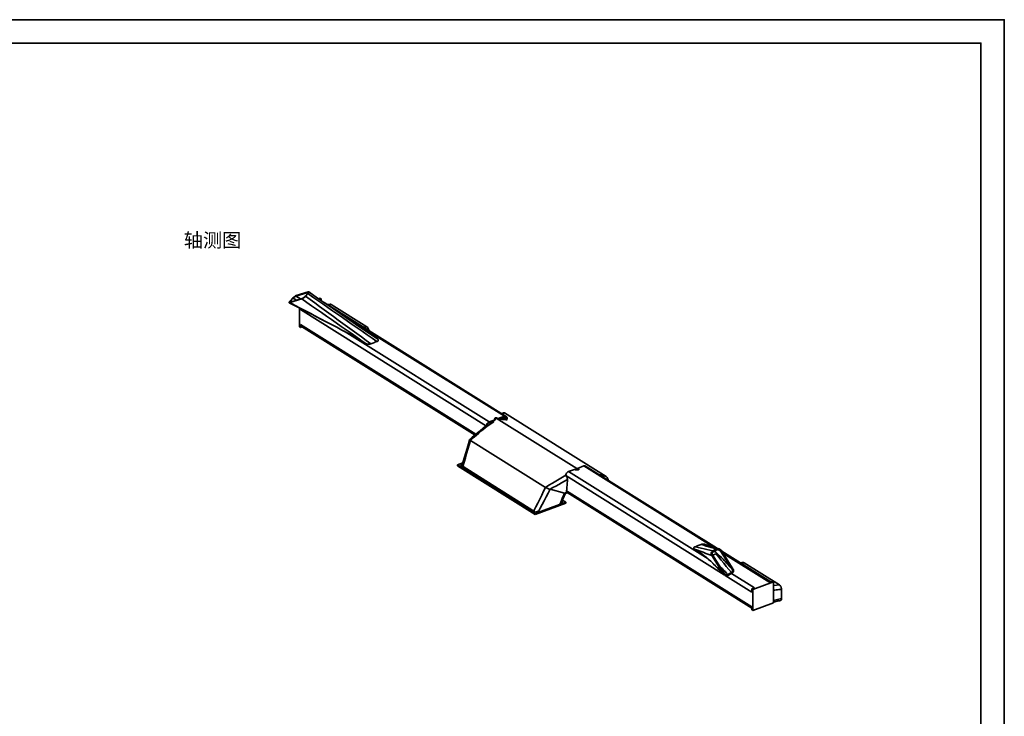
# Model space of a CAD drawing. Header units: millimetres. Extents: x 0 to 420, y 0 to 297.
# Tile 13 of 13: x 210 to 420, y 148 to 297. Entities that reach past the tile are written whole.
import ezdxf
from ezdxf.enums import TextEntityAlignment as Align

# ---------------------------------------------------------------- set-up
doc = ezdxf.new("R2010")
doc.units = ezdxf.units.MM
for name, color, linetype, lineweight, true_color in [('FRAME', 7, 'Continuous', 35, 0x3c3c3c), ('OUTLINE', 7, 'Continuous', 35, 0x141414), ('TEXT', 7, 'Continuous', 18, 0x141414)]:
    doc.layers.add(name, color=color, linetype=linetype, lineweight=lineweight, true_color=true_color)
doc.styles.add('ZH', font='simsun.ttc')

msp = doc.modelspace()

# ---------------------------------------------------------------- linework, layer by layer
at = {"layer": 'FRAME'}
for points in [[(0, 0), (420, 0), (420, 297), (0, 297)], [(5, 5), (415, 5), (415, 292), (5, 292)]]:
    msp.add_lwpolyline(points, close=True, dxfattribs=at)
at = {"layer": 'OUTLINE'}
for points in [[(270.17, 237.47), (267.62, 236.68)], [(268.17, 237.58), (267.68, 237.04)], [(270.28, 237.59), (267.73, 236.8)], [(268.27, 237.61), (267.77, 237.07)], [(268.17, 237.58), (268.29, 237.7), (268.42, 237.81), (268.55, 237.92), (268.69, 238.02), (268.83, 238.1), (268.99, 238.17)], [(268.88, 238.05), (268.76, 238), (268.65, 237.94), (268.55, 237.86), (268.45, 237.78), (268.36, 237.7), (268.27, 237.61)], [(269.07, 237.21), (268.93, 237.28), (268.8, 237.34), (268.67, 237.41), (268.53, 237.48), (268.4, 237.54), (268.27, 237.61)], [(271.44, 238.84), (268.88, 238.05)], [(269.96, 237.49), (269.78, 237.58), (269.6, 237.68), (269.42, 237.77), (269.24, 237.87), (269.06, 237.96), (268.88, 238.05)], [(271.55, 238.96), (268.99, 238.17)], [(270.99, 238.06), (270.87, 237.94), (270.74, 237.83), (270.61, 237.72), (270.47, 237.62), (270.33, 237.54), (270.17, 237.47)], [(283.82, 227.97), (282.77, 228.7), (281.72, 229.43), (280.67, 230.16), (279.62, 230.9), (278.57, 231.63), (277.52, 232.36), (276.47, 233.09), (275.42, 233.82), (274.37, 234.55), (273.32, 235.28), (272.27, 236.01), (271.22, 236.74), (270.17, 237.47)], [(270.28, 237.59), (270.4, 237.64), (270.51, 237.7), (270.61, 237.78), (270.71, 237.86), (270.81, 237.94), (270.89, 238.03)], [(271.39, 238.57), (270.89, 238.03)], [(271.48, 238.6), (270.99, 238.06)], [(284.88, 227.9), (283.89, 228.63), (282.9, 229.36), (281.91, 230.08), (280.91, 230.81), (279.92, 231.53), (278.93, 232.26), (277.94, 232.98), (276.94, 233.71), (275.95, 234.43), (274.96, 235.16), (273.97, 235.89), (272.97, 236.61), (271.98, 237.34), (270.99, 238.06)], [(271.39, 238.57), (271.43, 238.61), (271.46, 238.65), (271.49, 238.7), (271.52, 238.74), (271.54, 238.79), (271.53, 238.84)], [(271.53, 238.84), (271.51, 238.85), (271.5, 238.85), (271.48, 238.85), (271.47, 238.85), (271.45, 238.85), (271.44, 238.84)], [(271.67, 238.96), (271.68, 238.9), (271.66, 238.83), (271.62, 238.77), (271.58, 238.71), (271.53, 238.65), (271.48, 238.6)], [(286.2, 228.39), (285.15, 229.12), (284.1, 229.85), (283.04, 230.58), (281.99, 231.3), (280.94, 232.03), (279.89, 232.76), (278.84, 233.49), (277.79, 234.22), (276.74, 234.95), (275.69, 235.68), (274.64, 236.41), (273.59, 237.14), (272.54, 237.87), (271.48, 238.6)], [(271.55, 238.96), (271.57, 238.97), (271.59, 238.97), (271.61, 238.97), (271.63, 238.97), (271.65, 238.97), (271.67, 238.96)], [(286.35, 228.87), (285.3, 229.59), (284.25, 230.31), (283.2, 231.03), (282.15, 231.75), (281.1, 232.47), (280.05, 233.19), (279, 233.91), (277.95, 234.63), (276.9, 235.35), (275.86, 236.07), (274.81, 236.8), (273.76, 237.52), (272.71, 238.24), (271.67, 238.96)], [(273.78, 237.5), (274.07, 237.61)], [(273.99, 237.36), (274.29, 237.47)], [(274.29, 237.47), (274.07, 237.61)], [(274.29, 237.15), (274.29, 237.47)], [(267.5, 236.67), (267.48, 236.74), (267.5, 236.81), (267.54, 236.87), (267.58, 236.93), (267.63, 236.99), (267.68, 237.04)], [(267.62, 236.68), (267.6, 236.67), (267.58, 236.67), (267.56, 236.67), (267.54, 236.67), (267.52, 236.67), (267.5, 236.67)], [(267.5, 236.67), (268.62, 236.09), (269.75, 235.51), (270.87, 234.93), (272, 234.35), (273.12, 233.77), (274.24, 233.19), (275.37, 232.6), (276.49, 232.02), (277.61, 231.43), (278.73, 230.85), (279.85, 230.26)], [(267.77, 237.07), (267.73, 237.03), (267.7, 236.99), (267.67, 236.94), (267.64, 236.89), (267.62, 236.84), (267.64, 236.79)], [(279.85, 230.26), (278.74, 230.84), (277.63, 231.43), (276.52, 232.01), (275.4, 232.59), (274.29, 233.18), (273.18, 233.76), (272.07, 234.34), (270.95, 234.93), (269.84, 235.51), (268.73, 236.1), (267.62, 236.68)], [(267.64, 236.79), (267.65, 236.79), (267.67, 236.79), (267.68, 236.79), (267.7, 236.79), (267.71, 236.79), (267.73, 236.8)], [(268.08, 236.91), (268.03, 236.94), (267.98, 236.96), (267.93, 236.99), (267.87, 237.02), (267.82, 237.04), (267.77, 237.07)], [(269.67, 231.52), (269.67, 235.56)], [(269.89, 235.19), (269.89, 235.44)], [(269.92, 235.42), (269.91, 235.38), (269.91, 235.35), (269.9, 235.31), (269.89, 235.27), (269.89, 235.23), (269.89, 235.19)], [(313.76, 212.42), (274.95, 236.7)], [(276.26, 236.33), (276.16, 236.32), (276.05, 236.31), (275.95, 236.3), (275.85, 236.29), (275.75, 236.27), (275.64, 236.26)], [(275.75, 236.2), (275.87, 236.21), (275.99, 236.22), (276.11, 236.23), (276.23, 236.25), (276.35, 236.26), (276.46, 236.27)], [(276.26, 236.33), (276.3, 236.33), (276.33, 236.33), (276.37, 236.32), (276.4, 236.31), (276.43, 236.29), (276.46, 236.27)], [(276.46, 236.27), (284.03, 231.54)], [(309.56, 210.38), (269.89, 235.19)], [(313.37, 212.45), (278.49, 234.26)], [(269.89, 231.38), (269.67, 231.52)], [(269.89, 231.38), (269.89, 232.03)], [(307.31, 208.63), (269.89, 232.03)], [(269.89, 232.03), (269.9, 231.95), (269.91, 231.87), (269.94, 231.8), (269.97, 231.73), (270.02, 231.67), (270.09, 231.62)], [(269.89, 231.38), (270.25, 231.51)], [(307.11, 208.46), (270.09, 231.62)], [(283.31, 231.47), (284.03, 231.54)], [(284.03, 231.54), (284.15, 231.45), (284.25, 231.32), (284.33, 231.19), (284.39, 231.05), (284.44, 230.9), (284.47, 230.75)], [(310.14, 211.25), (279.21, 230.6)], [(280.15, 230.11), (280.1, 230.13), (280.05, 230.16), (280, 230.18), (279.95, 230.21), (279.9, 230.23), (279.85, 230.26)], [(282.37, 228.85), (282.01, 229.07), (281.64, 229.29), (281.27, 229.5), (280.9, 229.7), (280.52, 229.91), (280.15, 230.11)], [(283.82, 227.97), (283.58, 228.12), (283.34, 228.27), (283.1, 228.42), (282.86, 228.56), (282.61, 228.71), (282.37, 228.85)], [(284.88, 227.9), (284.71, 227.86), (284.53, 227.84), (284.35, 227.83), (284.16, 227.86), (283.99, 227.9), (283.82, 227.97)], [(286.2, 228.39), (285.98, 228.31), (285.76, 228.23), (285.54, 228.15), (285.32, 228.07), (285.1, 227.98), (284.88, 227.9)], [(286.35, 228.87), (286.43, 228.8), (286.48, 228.7), (286.47, 228.59), (286.4, 228.5), (286.3, 228.43), (286.2, 228.39)], [(286.33, 228.89), (286.33, 228.89), (286.33, 228.88), (286.34, 228.88), (286.34, 228.88), (286.35, 228.88), (286.35, 228.87)], [(311.38, 212.08), (311.44, 212.11), (311.51, 212.13), (311.57, 212.15), (311.64, 212.15), (311.71, 212.14), (311.77, 212.12)], [(311.65, 212.04), (311.67, 212.05), (311.69, 212.07), (311.71, 212.08), (311.73, 212.09), (311.75, 212.1), (311.77, 212.12)], [(312.03, 211.95), (311.99, 211.98), (311.94, 212.01), (311.9, 212.03), (311.86, 212.06), (311.81, 212.09), (311.77, 212.12)], [(312.03, 211.95), (313.37, 212.45)], [(313.37, 212.28), (312.4, 211.92)], [(313.13, 213.19), (313.08, 213.15), (313.03, 213.12), (312.98, 213.09), (312.93, 213.06), (312.89, 213.03), (312.84, 213)], [(313.01, 212.9), (313.08, 212.94), (313.15, 212.98), (313.21, 213.03), (313.28, 213.07), (313.35, 213.12), (313.42, 213.16)], [(313.69, 211.74), (313.58, 211.81), (313.47, 211.88), (313.35, 211.94), (313.24, 212.01), (313.13, 212.08), (313.02, 212.15)], [(313.08, 211.78), (313.08, 212.11)], [(313.13, 213.19), (313.17, 213.21), (313.22, 213.22), (313.28, 213.22), (313.33, 213.2), (313.38, 213.19), (313.42, 213.16)], [(313.81, 211.96), (313.32, 212.26)], [(313.76, 212.42), (313.7, 212.45), (313.64, 212.47), (313.57, 212.48), (313.5, 212.48), (313.44, 212.47), (313.37, 212.45)], [(313.37, 212.28), (313.42, 212.3), (313.47, 212.31), (313.52, 212.31), (313.57, 212.3), (313.62, 212.29), (313.67, 212.27)], [(335.09, 199.61), (313.42, 213.16)], [(313.67, 212.27), (313.71, 212.23), (313.75, 212.18), (313.78, 212.13), (313.8, 212.08), (313.81, 212.02), (313.81, 211.96)], [(313.96, 212.01), (313.95, 212.09), (313.94, 212.17), (313.91, 212.24), (313.88, 212.31), (313.83, 212.37), (313.76, 212.42)], [(305.98, 207.49), (306.53, 207.97), (307.09, 208.44), (307.65, 208.92), (308.21, 209.39), (308.77, 209.87), (309.32, 210.35)], [(306.14, 207.33), (306.75, 207.85), (307.36, 208.37), (307.96, 208.89), (308.57, 209.41), (309.18, 209.93), (309.79, 210.45)], [(309.56, 210.38), (309.52, 210.39), (309.48, 210.39), (309.44, 210.39), (309.4, 210.38), (309.36, 210.37), (309.32, 210.35)], [(310.14, 211.25), (309.98, 211.17), (309.84, 211.05), (309.73, 210.9), (309.64, 210.74), (309.58, 210.57), (309.56, 210.38)], [(309.71, 210.49), (309.68, 210.47), (309.66, 210.45), (309.63, 210.43), (309.61, 210.41), (309.58, 210.39), (309.56, 210.38)], [(309.56, 210.38), (309.56, 210.38)], [(309.71, 210.49), (309.73, 210.61), (309.78, 210.74), (309.84, 210.85), (309.93, 210.95), (310.03, 211.03), (310.14, 211.09)], [(309.79, 210.45), (309.77, 210.46), (309.76, 210.46), (309.75, 210.47), (309.73, 210.48), (309.72, 210.48), (309.71, 210.49)], [(309.88, 210.39), (309.86, 210.4), (309.85, 210.41), (309.83, 210.42), (309.82, 210.43), (309.8, 210.44), (309.79, 210.45)], [(311.11, 211.28), (310.91, 211.13), (310.7, 210.98), (310.49, 210.83), (310.29, 210.69), (310.08, 210.54), (309.88, 210.39)], [(310.14, 211.25), (311.41, 211.72)], [(310.94, 211.38), (310.14, 211.09)], [(310.52, 210.85), (310.14, 211.09)], [(311.41, 211.72), (311.33, 211.66), (311.25, 211.61), (311.18, 211.55), (311.1, 211.5), (311.02, 211.44), (310.94, 211.38)], [(311.11, 211.28), (311.08, 211.3), (311.06, 211.31), (311.03, 211.33), (311, 211.35), (310.97, 211.37), (310.94, 211.38)], [(311.33, 211.77), (311.28, 211.81), (311.27, 211.87), (311.28, 211.93), (311.31, 211.99), (311.34, 212.04), (311.38, 212.08)], [(311.33, 211.77), (311.38, 211.81), (311.43, 211.86), (311.49, 211.9), (311.54, 211.95), (311.59, 211.99), (311.65, 212.04)], [(311.41, 211.72), (311.4, 211.73), (311.38, 211.74), (311.37, 211.74), (311.36, 211.75), (311.34, 211.76), (311.33, 211.77)], [(311.38, 212.08), (311.43, 212.1), (311.47, 212.1), (311.52, 212.09), (311.56, 212.08), (311.61, 212.06), (311.65, 212.04)], [(328.8, 201.31), (311.65, 212.04)], [(312.03, 211.95), (312.09, 211.95), (312.16, 211.94), (312.22, 211.94), (312.28, 211.93), (312.34, 211.93), (312.4, 211.92)], [(312.57, 211.82), (312.54, 211.83), (312.51, 211.85), (312.48, 211.87), (312.46, 211.89), (312.43, 211.91), (312.4, 211.92)], [(312.57, 211.82), (312.8, 211.8), (313.04, 211.78), (313.28, 211.77), (313.51, 211.75), (313.75, 211.73), (313.98, 211.72)], [(313.81, 211.82), (313.81, 211.96)], [(313.81, 211.82), (313.84, 211.82), (313.86, 211.82), (313.89, 211.82), (313.91, 211.81), (313.93, 211.81), (313.96, 211.81)], [(313.98, 211.72), (313.95, 211.73), (313.93, 211.75), (313.9, 211.77), (313.87, 211.79), (313.84, 211.8), (313.81, 211.82)], [(313.96, 212.01), (313.96, 211.81)], [(304.32, 201.87), (304.59, 202.81), (304.87, 203.74), (305.14, 204.68), (305.42, 205.62), (305.69, 206.55), (305.97, 207.49)], [(304.51, 201.76), (304.78, 202.68), (305.05, 203.61), (305.32, 204.54), (305.6, 205.47), (305.87, 206.4), (306.14, 207.33)], [(306.14, 207.33), (306.11, 207.35), (306.07, 207.37), (306.04, 207.4), (306.01, 207.42), (305.98, 207.45), (305.97, 207.49)], [(305.97, 207.49), (305.97, 207.49), (305.97, 207.49), (305.97, 207.49), (305.97, 207.49), (305.97, 207.49), (305.98, 207.49)], [(322.16, 197.31), (306.14, 207.33)], [(303.35, 202.12), (304.52, 202.55)], [(319.93, 191.74), (303.35, 202.12)], [(303.35, 201.87), (303.35, 202.12)], [(319.93, 191.5), (303.35, 201.87)], [(304.42, 202.23), (303.99, 202.08)], [(320.02, 192.05), (303.99, 202.08)], [(304.34, 201.96), (304.24, 201.92)], [(330.3, 201.86), (328.96, 201.36)], [(330.3, 201.86), (330.36, 201.88), (330.43, 201.89), (330.5, 201.89), (330.57, 201.89), (330.63, 201.87), (330.69, 201.84)], [(330.3, 201.86), (357.88, 184.61)], [(330.69, 201.84), (358.6, 184.38)], [(322.16, 197.31), (322.89, 197.74), (323.61, 198.18), (324.33, 198.61), (325.05, 199.05), (325.77, 199.49), (326.5, 199.92)], [(326.47, 200.02), (326.48, 200.02), (326.49, 200.03), (326.5, 200.04), (326.51, 200.05), (326.52, 200.05), (326.53, 200.06)], [(326.51, 199.99), (326.5, 199.99), (326.49, 200), (326.49, 200), (326.48, 200.01), (326.47, 200.01), (326.47, 200.02)], [(326.49, 199.8), (326.51, 199.98), (326.57, 200.16), (326.65, 200.32), (326.77, 200.46), (326.91, 200.58), (327.07, 200.66)], [(326.49, 199.8), (360.26, 178.68)], [(326.49, 199.8), (326.49, 199.79)], [(326.83, 199), (326.82, 199.15), (326.79, 199.29), (326.74, 199.43), (326.67, 199.56), (326.59, 199.68), (326.49, 199.79)], [(328.34, 201.13), (327.07, 200.66)], [(327.07, 200.66), (356.82, 182.06)], [(327.68, 200.89), (327.69, 200.89), (327.69, 200.89), (327.69, 200.9), (327.7, 200.9), (327.7, 200.9), (327.7, 200.9)], [(327.71, 200.9), (327.71, 200.9), (327.71, 200.9), (327.7, 200.9), (327.7, 200.9), (327.7, 200.9), (327.7, 200.9)], [(328.42, 201.08), (328.4, 201.09), (328.39, 201.1), (328.38, 201.11), (328.36, 201.12), (328.35, 201.12), (328.34, 201.13)], [(328.42, 201.08), (328.48, 201.12), (328.54, 201.16), (328.61, 201.2), (328.67, 201.24), (328.74, 201.27), (328.8, 201.31)], [(329.06, 201.03), (328.95, 201.02), (328.84, 201.02), (328.73, 201.02), (328.63, 201.03), (328.52, 201.04), (328.42, 201.08)], [(328.8, 201.31), (328.85, 201.27), (328.9, 201.23), (328.95, 201.18), (328.99, 201.13), (329.03, 201.08), (329.06, 201.03)], [(328.8, 201.31), (328.87, 201.29), (328.94, 201.27), (329.01, 201.25), (329.08, 201.24), (329.16, 201.22), (329.23, 201.2)], [(329.23, 201.2), (329.18, 201.22), (329.14, 201.25), (329.09, 201.28), (329.05, 201.31), (329.01, 201.34), (328.96, 201.36)], [(329.06, 201.03), (329.11, 201.04), (329.16, 201.06), (329.21, 201.08), (329.26, 201.11), (329.27, 201.16), (329.23, 201.2)], [(329.16, 201.44), (329.16, 201.44), (329.16, 201.44), (329.16, 201.44), (329.16, 201.44), (329.16, 201.44), (329.16, 201.44)], [(329.16, 201.44), (329.16, 201.44), (329.16, 201.44), (329.17, 201.44), (329.17, 201.44), (329.17, 201.44), (329.17, 201.44)], [(333.62, 200.01), (333.86, 199.94), (334.11, 199.87), (334.35, 199.81), (334.6, 199.74), (334.84, 199.68), (335.09, 199.61)], [(335.09, 199.61), (335.21, 199.51), (335.31, 199.39), (335.39, 199.26), (335.46, 199.11), (335.5, 198.96), (335.53, 198.81)], [(323.13, 196.89), (323.74, 197.24), (324.36, 197.59), (324.98, 197.94), (325.59, 198.3), (326.21, 198.65), (326.83, 199)], [(326.63, 196.54), (326.69, 196.95), (326.73, 197.36), (326.76, 197.77), (326.79, 198.18), (326.81, 198.59), (326.83, 199)], [(319.66, 192.28), (320.08, 193.12), (320.49, 193.95), (320.91, 194.79), (321.33, 195.63), (321.75, 196.47), (322.16, 197.31)], [(320.61, 192.03), (321.03, 192.84), (321.45, 193.65), (321.87, 194.46), (322.29, 195.27), (322.71, 196.08), (323.13, 196.89)], [(323.13, 196.89), (322.96, 196.94), (322.79, 197), (322.63, 197.07), (322.47, 197.14), (322.32, 197.22), (322.16, 197.31)], [(326.18, 196.08), (323.13, 196.89)], [(325.23, 193.74), (325.39, 194.13), (325.54, 194.52), (325.7, 194.91), (325.86, 195.3), (326.02, 195.69), (326.18, 196.08)], [(325.57, 194.11), (325.71, 194.43), (325.85, 194.76), (325.98, 195.08), (326.12, 195.4), (326.26, 195.73), (326.4, 196.05)], [(326.18, 196.08), (326.26, 196.1), (326.35, 196.13), (326.44, 196.15), (326.52, 196.18), (326.61, 196.2), (326.7, 196.23)], [(326.38, 196.05), (326.35, 196.05), (326.31, 196.05), (326.28, 196.05), (326.24, 196.06), (326.21, 196.07), (326.18, 196.08)], [(326.38, 196.05), (326.45, 196.06), (326.52, 196.08), (326.6, 196.1), (326.67, 196.11), (326.74, 196.13), (326.81, 196.14)], [(326.41, 196.06), (326.4, 196.06), (326.4, 196.06), (326.4, 196.05), (326.39, 196.05), (326.39, 196.05), (326.38, 196.05)], [(326.7, 196.23), (326.67, 196.27), (326.64, 196.32), (326.63, 196.38), (326.62, 196.43), (326.63, 196.49), (326.63, 196.54)], [(326.63, 196.54), (366.15, 171.83)], [(326.76, 196.18), (326.74, 196.18), (326.73, 196.19), (326.72, 196.2), (326.72, 196.21), (326.71, 196.22), (326.7, 196.23)], [(326.76, 196.18), (366.15, 171.54)], [(319.93, 191.74), (326.46, 194.16)], [(319.93, 191.5), (326.46, 193.91)], [(325.81, 194.2), (325.34, 194.02)], [(325.57, 194.11), (325.57, 194.11)], [(325.81, 194.2), (325.65, 194.3)], [(326.46, 194.16), (325.77, 194.59)], [(326.46, 193.91), (326.46, 194.16)], [(319.93, 191.5), (319.93, 191.74)], [(320.76, 192.33), (320.02, 192.05)], [(354.05, 184.65), (354.27, 184.73), (354.49, 184.81), (354.71, 184.89), (354.92, 184.97), (355.14, 185.05), (355.36, 185.13)], [(355.36, 185.13), (355.5, 185.18), (355.65, 185.2), (355.79, 185.21), (355.94, 185.2), (356.09, 185.18), (356.23, 185.14)], [(355.36, 185.13), (355.89, 184.97), (356.43, 184.8), (356.96, 184.64), (357.49, 184.47), (358.03, 184.31), (358.56, 184.14)], [(356.23, 185.14), (356.72, 184.98), (357.21, 184.82), (357.7, 184.67), (358.19, 184.51), (358.68, 184.36), (359.18, 184.2)], [(353.92, 184.14), (353.83, 184.21), (353.77, 184.31), (353.78, 184.43), (353.85, 184.53), (353.94, 184.6), (354.05, 184.65)], [(353.92, 184.14), (354.53, 183.91), (355.14, 183.69), (355.76, 183.47), (356.37, 183.24), (356.98, 183.02), (357.59, 182.8)], [(355.04, 183.41), (354.86, 183.53), (354.67, 183.65), (354.48, 183.78), (354.3, 183.9), (354.11, 184.02), (353.92, 184.14)], [(354.05, 184.65), (354.68, 184.5), (355.32, 184.34), (355.95, 184.19), (356.58, 184.04), (357.21, 183.89), (357.85, 183.74)], [(355.04, 183.41), (355.54, 183.08), (356.02, 182.72), (356.49, 182.34), (356.94, 181.95), (357.38, 181.55), (357.81, 181.13)], [(357.59, 182.8), (357.51, 182.96), (357.48, 183.14), (357.51, 183.32), (357.58, 183.49), (357.7, 183.63), (357.85, 183.74)], [(360.14, 178.81), (357.59, 182.8)], [(357.94, 183.59), (357.83, 183.51), (357.74, 183.41), (357.69, 183.28), (357.67, 183.15), (357.69, 183.01), (357.75, 182.89)], [(360.3, 178.9), (357.75, 182.89)], [(358.57, 183.1), (357.79, 182.82)], [(358.56, 184.14), (357.85, 183.74)], [(358.66, 183.99), (357.94, 183.59)], [(358.15, 183.71), (358.54, 183.39), (358.92, 183.06), (359.29, 182.72), (359.65, 182.36), (360.01, 182), (360.35, 181.63)], [(358.56, 184.14), (358.66, 184.19), (358.76, 184.22), (358.86, 184.24), (358.97, 184.24), (359.07, 184.23), (359.18, 184.2)], [(358.75, 183.22), (358.73, 183.19), (358.7, 183.17), (358.67, 183.15), (358.64, 183.13), (358.61, 183.12), (358.57, 183.1)], [(358.57, 183.1), (359.11, 182.44), (359.64, 181.78), (360.18, 181.11), (360.71, 180.45), (361.25, 179.79), (361.78, 179.12)], [(359.13, 184.04), (359.05, 184.06), (358.97, 184.07), (358.89, 184.07), (358.81, 184.05), (358.73, 184.03), (358.66, 183.99)], [(358.8, 184.05), (358.9, 184.01), (359.01, 183.97), (359.11, 183.93), (359.21, 183.9), (359.32, 183.86), (359.42, 183.82)], [(359.42, 183.82), (359.38, 183.87), (359.34, 183.91), (359.29, 183.95), (359.24, 183.99), (359.19, 184.01), (359.13, 184.04)], [(359.18, 184.2), (359.26, 184.18), (359.33, 184.14), (359.4, 184.09), (359.47, 184.04), (359.53, 183.97), (359.58, 183.91)], [(361.97, 179.83), (359.42, 183.82)], [(362.13, 179.92), (359.58, 183.91)], [(359.72, 183.68), (370.19, 177.13)], [(359.96, 183.31), (369.97, 177.05)], [(357.81, 181.13), (357.85, 181.1), (357.88, 181.07), (357.91, 181.04), (357.94, 181.01), (357.97, 180.97), (358, 180.94)], [(358, 180.94), (358.36, 180.59), (358.72, 180.23), (359.07, 179.88), (359.43, 179.52), (359.79, 179.17), (360.14, 178.81)], [(358, 180.94), (358.38, 180.57), (358.75, 180.2), (359.12, 179.82), (359.49, 179.45), (359.86, 179.08), (360.23, 178.7)], [(359.19, 180.64), (359.5, 180.32), (359.81, 180), (360.13, 179.68), (360.44, 179.36), (360.75, 179.04), (361.06, 178.72)], [(360.35, 181.63), (360.38, 181.6), (360.4, 181.57), (360.43, 181.54), (360.46, 181.51), (360.49, 181.48), (360.52, 181.44)], [(360.52, 181.44), (360.76, 181.18), (361, 180.91), (361.24, 180.64), (361.49, 180.37), (361.73, 180.1), (361.97, 179.83)], [(364.28, 181.28), (364.18, 181.27), (364.08, 181.26), (363.97, 181.25), (363.87, 181.24), (363.77, 181.23), (363.67, 181.21)], [(363.78, 181.15), (363.89, 181.16), (364.01, 181.17), (364.13, 181.19), (364.25, 181.2), (364.37, 181.21), (364.49, 181.22)], [(364.28, 181.28), (364.32, 181.28), (364.35, 181.28), (364.39, 181.27), (364.42, 181.26), (364.46, 181.24), (364.49, 181.22)], [(364.49, 181.22), (372.05, 176.5)], [(360.23, 178.7), (360.22, 178.72), (360.2, 178.74), (360.19, 178.75), (360.17, 178.77), (360.16, 178.79), (360.14, 178.81)], [(361.16, 178.58), (361.01, 178.51), (360.84, 178.48), (360.68, 178.49), (360.51, 178.52), (360.36, 178.6), (360.23, 178.7)], [(360.3, 178.9), (360.31, 178.89), (360.32, 178.87), (360.34, 178.86), (360.35, 178.84), (360.36, 178.83), (360.37, 178.81)], [(360.37, 178.81), (360.47, 178.74), (360.58, 178.68), (360.7, 178.66), (360.83, 178.65), (360.95, 178.68), (361.06, 178.72)], [(360.49, 178.53), (366.15, 174.99)], [(361.78, 179.12), (361.06, 178.72)], [(361.87, 178.98), (361.16, 178.58)], [(361.78, 179.12), (361.89, 179.21), (361.98, 179.31), (362.03, 179.44), (362.05, 179.57), (362.03, 179.71), (361.97, 179.83)], [(361.81, 178.94), (366.74, 175.86)], [(362.13, 179.92), (362.21, 179.76), (362.24, 179.58), (362.21, 179.39), (362.14, 179.23), (362.02, 179.08), (361.87, 178.98)], [(366.38, 175.5), (370.78, 177.13)], [(369.97, 177.05), (370.55, 177.27)], [(370.78, 177.13), (370.55, 177.27)], [(370.78, 172.67), (370.78, 177.13)], [(370.78, 176.36), (372.05, 176.5)], [(372.05, 176.5), (372.18, 176.38), (372.29, 176.24), (372.38, 176.08), (372.44, 175.92), (372.48, 175.74), (372.5, 175.56)], [(366.15, 175.64), (366.74, 175.86)], [(366.38, 175.5), (366.15, 175.64)], [(366.15, 174.99), (366.15, 175.64)], [(366.38, 171.04), (366.38, 175.5)], [(370.78, 175.38), (371.07, 175.41), (371.35, 175.44), (371.64, 175.47), (371.93, 175.5), (372.21, 175.53), (372.5, 175.56)], [(372.5, 175.56), (372.5, 173.62)], [(366.38, 171.04), (370.78, 172.67)], [(370.78, 173.22), (371.07, 173.29), (371.35, 173.35), (371.64, 173.42), (371.93, 173.49), (372.21, 173.55), (372.5, 173.62)], [(372.28, 173.2), (372.03, 173.14), (371.78, 173.08), (371.53, 173.03), (371.28, 172.97), (371.03, 172.91), (370.78, 172.85)], [(372.5, 173.62), (372.5, 173.53), (372.48, 173.45), (372.46, 173.37), (372.42, 173.29), (372.36, 173.23), (372.28, 173.2)], [(366.15, 171.18), (366.15, 171.83)], [(366.38, 171.04), (366.15, 171.18)]]:
    msp.add_lwpolyline(points, dxfattribs=at)

# ---------------------------------------------------------------- texts
at = {"layer": 'TEXT', "style": 'ZH'}
msp.add_text('轴测图', height=3, dxfattribs=at).set_placement((245, 250), align=Align.MIDDLE_LEFT)

doc.saveas('drawing.dxf')
